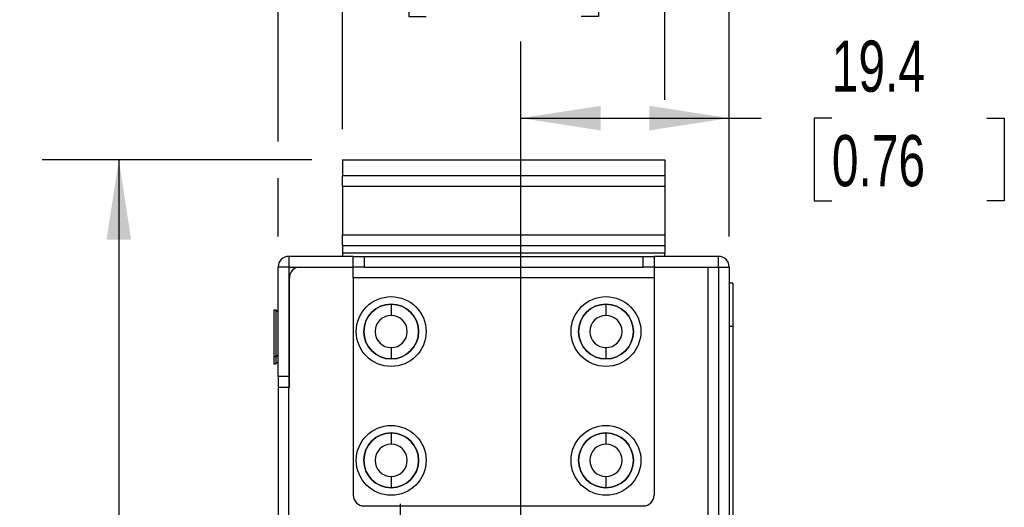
# Model space of a CAD drawing. Header units: millimetres. Extents: x 0 to 629, y 0 to 486.
# Tile 9 of 23: x 90 to 182, y 376 to 421. Entities that reach past the tile are written whole.
import ezdxf

# ---------------------------------------------------------------- set-up
doc = ezdxf.new("R2010")
doc.units = ezdxf.units.MM
doc.header["$LTSCALE"] = 2.25
doc.linetypes.add('CENTERX2', pattern=[20.32, 12.7, -2.54, 2.54, -2.54])
doc.layers.add('CENTER', color=40, linetype='CENTERX2')
doc.layers.add('DIMENSIONS', color=140, linetype='Continuous', lineweight=25)
doc.styles.add('SLDTEXTSTYLE0', font='TXT', dxfattribs={"width": 0.7})
doc.dimstyles.new('SLDDIMSTYLE0', dxfattribs={"dimtxt": 4.855518, "dimasz": 7.4295, "dimexe": 0, "dimexo": 0.0625, "dimgap": 1.213879, "dimtad": 0, "dimtih": 1, "dimtoh": 1, "dimrnd": 1e-09, "dimzin": 4, "dimdsep": 46, "dimtxsty": 'SLDTEXTSTYLE0', "dimsah": 1, "dimcen": 0.09, "dimadec": 0, "dimazin": 1, "dimtfac": 1, "dimtmove": 0, "dimatfit": 0, "dimfxl": 0, "dimfrac": 2, "dimtolj": 1, "dimtzin": 12, "dimarcsym": 0})
doc.dimstyles.new('SLDDIMSTYLE4', dxfattribs={"dimtxt": 4.855518, "dimasz": 7.4295, "dimexe": 0, "dimexo": 0.0625, "dimgap": 1.213879, "dimtad": 0, "dimtih": 1, "dimtoh": 1, "dimrnd": 1e-09, "dimzin": 12, "dimdsep": 46, "dimtxsty": 'SLDTEXTSTYLE0', "dimsah": 1, "dimcen": 0.09, "dimadec": 0, "dimazin": 3, "dimtfac": 1, "dimtofl": 0, "dimtmove": 0, "dimatfit": 3, "dimfxl": 0, "dimfrac": 2, "dimtolj": 1, "dimtzin": 12, "dimarcsym": 0})

# ---------------------------------------------------------------- blocks, each defined once
blk = doc.blocks.new('_D_15')
at = {"layer": 'DIMENSIONS'}
for p, q in [((120.189, 411.063), (120.189, 436.41)), ((150.189, 413.801), (150.189, 436.41)), ((120.189, 429.266), (105.901, 429.266)), ((127.974, 429.266), (126.344, 429.266)), ((126.344, 429.266), (126.344, 421.549)), ((142.403, 429.266), (144.034, 429.266)), ((144.034, 429.266), (144.034, 421.549)), ((150.189, 429.266), (164.476, 429.266)), ((126.344, 421.549), (127.974, 421.549)), ((144.034, 421.549), (142.403, 421.549))]:
    blk.add_line(p, q, dxfattribs=at)
for points in [[(120.189, 429.266), (112.759, 430.409), (112.759, 428.123)], [(150.189, 429.266), (157.618, 428.123), (157.618, 430.409)]]:
    blk.add_solid(points, dxfattribs=at)
at = {"layer": 'DIMENSIONS', "char_height": 4.7625, "attachment_point": 1, "style": 'SLDTEXTSTYLE0'}
for s, insert in [('30.0', (127.974, 436.493)), ('1.18', (127.974, 427.689))]:
    blk.add_mtext(s, dxfattribs=dict(at, insert=insert))
blk = doc.blocks.new('_D_16')
at = {"layer": 'DIMENSIONS'}
for p, q in [((117.331, 408.206), (92.215, 408.206)), ((99.359, 408.206), (99.359, 362.76)), ((92.145, 353.956), (90.514, 353.956)), ((90.514, 353.956), (90.514, 346.239)), ((106.573, 353.956), (108.204, 353.956)), ((108.204, 353.956), (108.204, 346.239)), ((90.514, 346.239), (92.145, 346.239)), ((108.204, 346.239), (106.573, 346.239)), ((99.359, 299.706), (99.359, 345.152)), ((118.856, 299.706), (92.215, 299.706))]:
    blk.add_line(p, q, dxfattribs=at)
for points in [[(99.359, 408.206), (98.216, 400.776), (100.502, 400.776)], [(99.359, 299.706), (100.502, 307.135), (98.216, 307.135)]]:
    blk.add_solid(points, dxfattribs=at)
at = {"layer": 'DIMENSIONS', "char_height": 4.7625, "attachment_point": 1, "style": 'SLDTEXTSTYLE0'}
for s, insert in [('108.5', (90.125, 361.182)), ('4.27', (92.145, 352.378))]:
    blk.add_mtext(s, dxfattribs=dict(at, insert=insert))
blk = doc.blocks.new('_D_17')
at = {"layer": 'DIMENSIONS'}
for p, q in [((114.189, 430.981), (114.189, 455.061)), ((156.189, 430.981), (156.189, 455.061)), ((114.189, 447.917), (99.901, 447.917)), ((127.974, 447.917), (126.344, 447.917)), ((126.344, 447.917), (126.344, 440.2)), ((142.403, 447.917), (144.034, 447.917)), ((144.034, 447.917), (144.034, 440.2)), ((156.189, 447.917), (170.476, 447.917)), ((126.344, 440.2), (127.974, 440.2)), ((144.034, 440.2), (142.403, 440.2)), ((114.189, 409.92), (114.189, 427.552)), ((156.189, 401.063), (156.189, 427.552)), ((114.189, 401.063), (114.189, 406.491))]:
    blk.add_line(p, q, dxfattribs=at)
for points in [[(114.189, 447.917), (106.759, 449.06), (106.759, 446.774)], [(156.189, 447.917), (163.618, 446.774), (163.618, 449.06)]]:
    blk.add_solid(points, dxfattribs=at)
at = {"layer": 'DIMENSIONS', "char_height": 4.7625, "attachment_point": 1, "style": 'SLDTEXTSTYLE0'}
for s, insert in [('42.0', (127.974, 455.144)), ('1.65', (127.974, 446.339))]:
    blk.add_mtext(s, dxfattribs=dict(at, insert=insert))
blk = doc.blocks.new('_D_18')
at = {"layer": 'DIMENSIONS'}
for p, q in [((136.789, 372.563), (136.789, 419.23)), ((156.189, 401.063), (156.189, 419.23)), ((136.789, 412.086), (156.189, 412.086)), ((156.189, 412.086), (159.167, 412.086)), ((165.745, 412.086), (164.114, 412.086)), ((164.114, 412.086), (164.114, 404.369)), ((180.173, 412.086), (181.804, 412.086)), ((181.804, 412.086), (181.804, 404.369)), ((164.114, 404.369), (165.745, 404.369)), ((181.804, 404.369), (180.173, 404.369))]:
    blk.add_line(p, q, dxfattribs=at)
for points in [[(136.789, 412.086), (144.218, 410.943), (144.218, 413.229)], [(156.189, 412.086), (148.759, 413.229), (148.759, 410.943)]]:
    blk.add_solid(points, dxfattribs=at)
at = {"layer": 'DIMENSIONS', "char_height": 4.7625, "attachment_point": 1, "style": 'SLDTEXTSTYLE0'}
for s, insert in [('19.4', (165.745, 419.312)), ('0.76', (165.745, 410.508))]:
    blk.add_mtext(s, dxfattribs=dict(at, insert=insert))
blk = doc.blocks.new('SW_CENTERMARKSYMBOL_10')
at = {"layer": 'CENTER', "color": 0}
for p, q in [((0, 2.54), (0, 3.94)), ((0, 0), (0, 2.54)), ((-2.54, 0), (-3.94, 0)), ((0, 0), (-2.54, 0)), ((0, 0), (0, -2.54)), ((0, 0), (2.54, 0)), ((2.54, 0), (3.94, 0)), ((0, -2.54), (0, -3.94))]:
    blk.add_line(p, q, dxfattribs=at)

msp = doc.modelspace()

# ---------------------------------------------------------------- linework, layer by layer
for p, q in [((120.189, 408.206), (150.189, 408.206)), ((120.189, 408.206), (120.189, 406.706)), ((150.189, 408.206), (150.189, 406.706)), ((150.189, 406.706), (120.189, 406.706)), ((120.189, 405.706), (120.189, 406.706)), ((150.189, 406.706), (150.189, 405.706)), ((120.189, 405.706), (120.189, 401.206)), ((150.189, 405.706), (120.189, 405.706)), ((150.189, 405.706), (150.189, 401.206)), ((120.189, 401.206), (150.189, 401.206)), ((120.189, 400.206), (120.189, 401.206)), ((150.189, 401.206), (150.189, 400.206)), ((120.189, 400.206), (150.189, 400.206)), ((120.189, 400.206), (120.189, 399.506)), ((150.189, 400.206), (150.189, 399.506)), ((115.189, 399.206), (115.189, 398.206)), ((121.189, 399.206), (115.189, 399.206)), ((150.189, 399.506), (120.189, 399.506)), ((120.189, 399.506), (120.189, 399.206)), ((121.189, 398.206), (121.189, 399.206)), ((121.189, 399.206), (122.189, 399.206)), ((122.189, 399.206), (122.189, 398.206)), ((122.189, 399.206), (148.189, 399.206)), ((148.189, 398.206), (148.189, 399.206)), ((148.189, 399.206), (149.189, 399.206)), ((149.189, 399.206), (149.189, 398.206)), ((155.189, 399.206), (149.189, 399.206)), ((150.189, 399.206), (150.189, 399.506)), ((155.189, 398.206), (155.189, 399.206)), ((115.189, 398.206), (114.189, 398.206)), ((114.189, 388.006), (114.189, 398.206)), ((115.189, 398.206), (115.189, 388.006)), ((115.189, 398.206), (121.189, 398.206)), ((115.566, 397.993), (115.557, 397.937)), ((115.612, 397.985), (115.566, 397.993)), ((116.239, 398.206), (121.189, 398.206)), ((122.189, 398.206), (121.189, 398.206)), ((121.189, 397.206), (121.189, 398.206)), ((122.189, 398.206), (148.189, 398.206)), ((149.189, 398.206), (148.189, 398.206)), ((149.189, 398.206), (149.189, 397.206)), ((149.189, 398.206), (155.189, 398.206)), ((149.189, 398.206), (154.189, 398.206)), ((154.189, 398.206), (154.189, 305.256)), ((155.189, 398.206), (155.189, 318.406)), ((155.189, 398.206), (156.189, 398.206)), ((156.189, 398.206), (156.189, 318.406)), ((115.239, 387.006), (115.239, 397.206)), ((149.189, 397.206), (121.189, 397.206)), ((121.189, 397.206), (121.189, 376.956)), ((149.189, 397.206), (149.189, 376.956)), ((156.539, 396.706), (156.189, 396.706)), ((156.539, 396.706), (156.539, 392.706)), ((124.714, 394.756), (124.714, 393.706)), ((144.714, 394.756), (144.714, 393.706)), ((113.989, 394.206), (113.789, 394.206)), ((113.789, 394.206), (113.789, 389.851)), ((114.189, 394.006), (113.989, 394.206)), ((113.989, 394.206), (113.989, 389.851)), ((115.239, 393.356), (115.189, 393.406)), ((115.239, 393.206), (115.189, 393.206)), ((156.189, 392.706), (156.539, 392.706)), ((156.539, 392.706), (156.539, 322.206)), ((115.239, 390.593), (115.189, 390.593)), ((124.714, 390.706), (124.714, 389.656)), ((144.714, 390.706), (144.714, 389.656)), ((113.989, 389.851), (113.789, 389.851)), ((113.789, 389.851), (113.789, 389.206)), ((114.189, 390), (113.989, 389.851)), ((113.989, 389.851), (113.989, 389.206)), ((115.189, 390.206), (115.239, 390.206)), ((115.189, 390.006), (115.239, 390.056)), ((113.789, 389.206), (113.989, 389.206)), ((113.989, 389.206), (114.189, 389.406)), ((115.189, 388.006), (114.189, 388.006)), ((114.189, 388.006), (114.189, 387.006)), ((115.189, 388.006), (115.189, 387.006)), ((114.189, 387.006), (114.189, 386.006)), ((115.189, 387.006), (114.189, 387.006)), ((115.189, 305.256), (115.189, 387.006)), ((115.239, 387.006), (115.189, 387.006)), ((114.189, 386.006), (114.189, 305.256)), ((124.714, 382.756), (124.714, 381.707)), ((144.714, 382.756), (144.714, 381.707)), ((124.714, 378.704), (124.714, 377.656)), ((144.714, 378.704), (144.714, 377.656)), ((122.189, 375.956), (148.189, 375.956))]:
    msp.add_line(p, q)
for centre, radius in [((124.714, 392.206), 3.25), ((144.714, 392.206), 3.25), ((124.714, 392.206), 2.55), ((144.714, 392.206), 2.55), ((124.714, 380.206), 3.25), ((144.714, 380.206), 3.25), ((124.714, 380.206), 2.55), ((144.714, 380.206), 2.55)]:
    msp.add_circle(centre, radius)
for centre, radius, start, end in [((115.189, 398.206), 1, 90, 180), ((155.189, 398.206), 1, 0, 90), ((116.239, 397.206), 1, 90, 180), ((124.714, 392.206), 2.55, 90, 270), ((124.714, 392.206), 2.55, 270, 90), ((144.714, 392.206), 2.55, 90, 270), ((144.714, 392.206), 2.55, 270, 90), ((124.714, 392.206), 1.5, 90, 270), ((124.714, 392.206), 1.5, 270, 90), ((144.714, 392.206), 1.5, 90, 270), ((144.714, 392.206), 1.5, 270, 90), ((124.714, 380.206), 2.55, 90, 270), ((124.714, 380.206), 2.55, 270, 90), ((144.714, 380.206), 2.55, 90, 270), ((144.714, 380.206), 2.55, 270, 90), ((124.714, 380.206), 1.501, 90, 270), ((124.714, 380.206), 1.501, 270, 90), ((144.714, 380.206), 1.501, 90, 270), ((144.714, 380.206), 1.501, 270, 90), ((122.189, 376.956), 1, 180, 270), ((148.189, 376.956), 1, 270, 0)]:
    msp.add_arc(centre, radius, start, end)

# ---------------------------------------------------------------- block references
at = {"layer": 'CENTER'}
msp.add_blockref('SW_CENTERMARKSYMBOL_10', (125.589, 372.206), dxfattribs=at)

# ---------------------------------------------------------------- dimensions: what is measured, and where the dimension line sits
at = {"layer": 'DIMENSIONS'}
for base, p1, p2, angle, dimstyle, picture, middle in [((156.189, 447.917), (114.189, 398.206), (156.189, 398.206), 0, 'SLDDIMSTYLE0', '_D_17', (135.189, 447.917)), ((156.189, 412.086), (136.789, 369.706), (156.189, 398.206), 0, 'SLDDIMSTYLE4', '_D_18', (172.959, 412.086)), ((99.359, 299.706), (120.189, 408.206), (121.714, 299.706), 90, 'SLDDIMSTYLE4', '_D_16', (99.359, 353.956))]:
    dim = msp.add_linear_dim(base=base, p1=p1, p2=p2, angle=angle, dimstyle=dimstyle, dxfattribs=at)
    dim.commit()
    dim.dimension.update_dxf_attribs({"geometry": picture, "text_midpoint": middle, "dimtype": 160})
dim = msp.add_linear_dim(base=(150.189, 429.266), p1=(120.189, 408.206), p2=(150.189, 408.206), dimstyle='SLDDIMSTYLE0', dxfattribs=at)
dim.commit()
dim.dimension.update_dxf_attribs({"geometry": '_D_15', "text_midpoint": (135.189, 429.266), "dimtype": 160})

doc.saveas('drawing.dxf')
